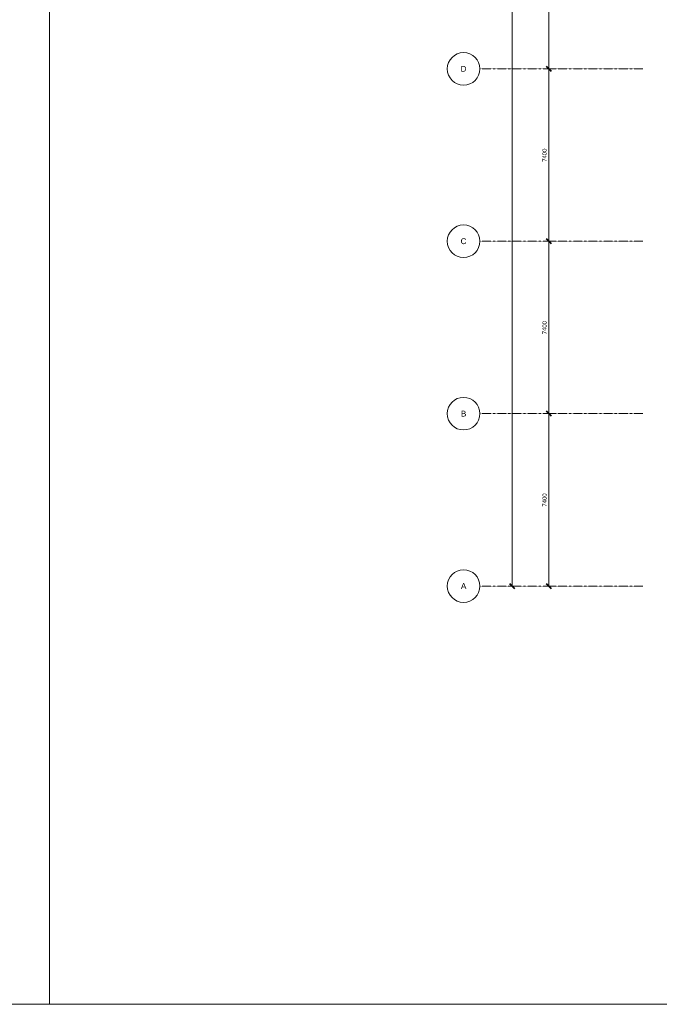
# Model space of a CAD drawing. Header units: millimetres. Extents: x 73705 to 433105, y 109410 to 279410.
# Tile 64 of 90: x 312028 to 339481, y 109410 to 151677. Entities that reach past the tile are written whole.
import ezdxf

# ---------------------------------------------------------------- set-up
doc = ezdxf.new("R2010")
doc.units = ezdxf.units.MM
doc.linetypes.add('Stramienlijn', pattern=[14, 8, -2, 2, -2])
for name, color, linetype, lineweight in [('A-ANNO-DIMS', 211, 'Continuous', 9), ('A-ANNO-DIMS-100', 211, 'Continuous', 9), ('A-DETL', 90, 'Continuous', 9), ('G-ANNO-TEXT', 231, 'Continuous', 9)]:
    doc.layers.add(name, color=color, linetype=linetype, lineweight=lineweight)
doc.styles.add('Arial', font='arial.ttf', dxfattribs={"height": 250})
doc.styles.add('Calibri', font='calibri.ttf', dxfattribs={"height": 180})
doc.dimstyles.new('maatvoering', dxfattribs={"dimscale": 304.8, "dimtxt": 211.922716, "dimasz": 0.656168, "dimexe": 0.328084, "dimexo": 0.0625, "dimgap": 0.065617, "dimtad": 1, "dimdec": 0, "dimzin": 0, "dimdsep": 46, "dimtxsty": 'Calibri', "dimblk1": 'OBLIQUE', "dimblk2": 'OBLIQUE', "dimsah": 1, "dimcen": 0.09, "dimazin": 0, "dimtfac": 1, "dimtdec": 4, "dimtix": 1, "dimtmove": 0, "dimatfit": 3, "dimfxl": 0.82021, "dimfxlon": 1, "dimtvp": 1, "dimtfill": 1, "dimtolj": 1, "dimtzin": 0, "dimarcsym": 2})

# ---------------------------------------------------------------- blocks, each defined once
blk = doc.blocks.new('DIMBLOCK77-BEGANE GROND')
at = {"layer": 'A-ANNO-DIMS-100', "lineweight": 40}
for p, q in [((334733, 156965), (334633, 157065)), ((334733, 156965), (334833, 156865)), ((334733, 149565), (334633, 149665)), ((334733, 149565), (334833, 149465))]:
    blk.add_line(p, q, dxfattribs=at)
at = {"layer": 'A-ANNO-DIMS-100'}
for p, q in [((334733, 156965), (334633, 156965)), ((334733, 156965), (334733, 149565)), ((334733, 156965), (334983, 156965)), ((334733, 149565), (334633, 149565)), ((334733, 149565), (334983, 149565))]:
    blk.add_line(p, q, dxfattribs=at)
at = {"layer": 'A-ANNO-DIMS-100', "color": 0, "insert": (334463, 152973), "char_height": 180, "width": 700.39, "attachment_point": 1, "rotation": 90, "line_spacing_factor": 1.158048, "style": 'Calibri', "bg_fill": 3, "box_fill_scale": 1.25, "bg_fill_color": 256, "bg_fill_true_color": 13158600, "bg_fill_transparency": 0}
blk.add_mtext('7400', dxfattribs=at)
blk = doc.blocks.new('_Oblique')
at = {"color": 0, "linetype": 'ByBlock', "lineweight": -2}
blk.add_line((-0.5, -0.5), (0.5, 0.5), dxfattribs=at)
blk = doc.blocks.new('DIMBLOCK78-BEGANE GROND')
at = {"layer": 'A-ANNO-DIMS-100', "lineweight": 40}
for p, q in [((334733, 149565), (334633, 149665)), ((334733, 149565), (334833, 149465)), ((334733, 142165), (334633, 142265)), ((334733, 142165), (334833, 142065))]:
    blk.add_line(p, q, dxfattribs=at)
at = {"layer": 'A-ANNO-DIMS-100'}
for p, q in [((334733, 149565), (334633, 149565)), ((334733, 149565), (334733, 142165)), ((334733, 149565), (334983, 149565)), ((334733, 142165), (334633, 142165)), ((334733, 142165), (334983, 142165))]:
    blk.add_line(p, q, dxfattribs=at)
at = {"layer": 'A-ANNO-DIMS-100', "color": 0, "insert": (334463, 145573), "char_height": 180, "width": 700.39, "attachment_point": 1, "rotation": 90, "line_spacing_factor": 1.158048, "style": 'Calibri', "bg_fill": 3, "box_fill_scale": 1.25, "bg_fill_color": 256, "bg_fill_true_color": 13158600, "bg_fill_transparency": 0}
blk.add_mtext('7400', dxfattribs=at)
blk = doc.blocks.new('DIMBLOCK79-BEGANE GROND')
at = {"layer": 'A-ANNO-DIMS-100', "lineweight": 40}
for p, q in [((334733, 142165), (334633, 142265)), ((334733, 142165), (334833, 142065)), ((334733, 134765), (334633, 134865)), ((334733, 134765), (334833, 134665))]:
    blk.add_line(p, q, dxfattribs=at)
at = {"layer": 'A-ANNO-DIMS-100'}
for p, q in [((334733, 142165), (334633, 142165)), ((334733, 142165), (334733, 134765)), ((334733, 142165), (334983, 142165)), ((334733, 134765), (334633, 134765)), ((334733, 134765), (334983, 134765))]:
    blk.add_line(p, q, dxfattribs=at)
at = {"layer": 'A-ANNO-DIMS-100', "color": 0, "insert": (334463, 138173), "char_height": 180, "width": 700.39, "attachment_point": 1, "rotation": 90, "line_spacing_factor": 1.158048, "style": 'Calibri', "bg_fill": 3, "box_fill_scale": 1.25, "bg_fill_color": 256, "bg_fill_true_color": 13158600, "bg_fill_transparency": 0}
blk.add_mtext('7400', dxfattribs=at)
blk = doc.blocks.new('DIMBLOCK80-BEGANE GROND')
at = {"layer": 'A-ANNO-DIMS-100', "lineweight": 40}
for p, q in [((334733, 134765), (334633, 134865)), ((334733, 134765), (334833, 134665)), ((334733, 127365), (334633, 127465)), ((334733, 127365), (334833, 127265))]:
    blk.add_line(p, q, dxfattribs=at)
at = {"layer": 'A-ANNO-DIMS-100'}
for p, q in [((334733, 134765), (334633, 134765)), ((334733, 134765), (334733, 127365)), ((334733, 134765), (334983, 134765)), ((334733, 127365), (334633, 127365)), ((334733, 127365), (334983, 127365))]:
    blk.add_line(p, q, dxfattribs=at)
at = {"layer": 'A-ANNO-DIMS-100', "color": 0, "insert": (334463, 130773), "char_height": 180, "width": 700.39, "attachment_point": 1, "rotation": 90, "line_spacing_factor": 1.158048, "style": 'Calibri', "bg_fill": 3, "box_fill_scale": 1.25, "bg_fill_color": 256, "bg_fill_true_color": 13158600, "bg_fill_transparency": 0}
blk.add_mtext('7400', dxfattribs=at)
blk = doc.blocks.new('DIMBLOCK81-BEGANE GROND')
at = {"layer": 'A-ANNO-DIMS-100', "lineweight": 40}
for p, q in [((333171, 179165), (333071, 179265)), ((333171, 179165), (333271, 179065)), ((333171, 127365), (333071, 127465)), ((333171, 127365), (333271, 127265))]:
    blk.add_line(p, q, dxfattribs=at)
at = {"layer": 'A-ANNO-DIMS-100'}
for p, q in [((333171, 179165), (333071, 179165)), ((333171, 179165), (333171, 127365)), ((333171, 179165), (333421, 179165)), ((333171, 127365), (333071, 127365)), ((333171, 127365), (333421, 127365))]:
    blk.add_line(p, q, dxfattribs=at)
at = {"layer": 'A-ANNO-DIMS-100', "color": 0, "insert": (332901, 152900), "char_height": 180, "width": 875.48, "attachment_point": 1, "rotation": 90, "line_spacing_factor": 1.158048, "style": 'Calibri', "bg_fill": 3, "box_fill_scale": 1.25, "bg_fill_color": 256, "bg_fill_true_color": 13158600, "bg_fill_transparency": 0}
blk.add_mtext('51800', dxfattribs=at)

msp = doc.modelspace()

# ---------------------------------------------------------------- linework, layer by layer
at = {"layer": 'A-DETL'}
for p, q in [((313304.8, 194410.2), (313304.8, 109410.2)), ((313304.8, 109410.2), (313304.8, 194410.2)), ((313304.8, 109410.2), (193504.8, 109410.2)), ((433104.8, 109410.2), (313304.8, 109410.2))]:
    msp.add_line(p, q, dxfattribs=at)
at = {"layer": 'A-DETL', "linetype": 'Stramienlijn'}
for p, q in [((338781.1, 149565), (331781.1, 149565)), ((338781.1, 142165), (331781.1, 142165)), ((338781.1, 134765), (331781.1, 134765)), ((338781.1, 127365), (331781.1, 127365))]:
    msp.add_line(p, q, dxfattribs=at)
at = {"layer": 'A-DETL'}
for centre in [(331081.1, 149565), (331081.1, 142165), (331081.1, 134765), (331081.1, 127365)]:
    msp.add_circle(centre, 700, dxfattribs=at)

# ---------------------------------------------------------------- texts
at = {"layer": 'G-ANNO-TEXT', "color": 142, "char_height": 250, "attachment_point": 1, "style": 'Arial'}
for s, insert, width in [('D', (330952.6, 149692.7), 304.641), ('C', (330952.6, 142292.7), 304.641), ('B', (330965.8, 134892.7), 280.591), ('A', (330965.8, 127492.7), 280.591)]:
    msp.add_mtext(s, dxfattribs=dict(at, insert=insert, width=width))

# ---------------------------------------------------------------- next in the draw order: dimensions: what is measured, and where the dimension line sits
at = {"layer": 'A-ANNO-DIMS'}
for base, p1, p2, override, picture, middle in [((333171, 127365), (333421, 179165), (333421, 127365), {"dimpost": '<>', "dimfxl": 51800}, 'DIMBLOCK81-BEGANE GROND', (333058.7, 153265)), ((334732.9, 149565), (334982.9, 156965), (334982.9, 149565), {"dimpost": '<>', "dimfxl": 7400}, 'DIMBLOCK77-BEGANE GROND', (334620.6, 153265))]:
    dim = msp.add_linear_dim(base=base, p1=p1, p2=p2, angle=90, dimstyle='maatvoering', override=override, dxfattribs=at)
    dim.commit()
    dim.dimension.update_dxf_attribs({"geometry": picture, "text_midpoint": middle})

# ---------------------------------------------------------------- next in the draw order: dimensions: what is measured, and where the dimension line sits
dim = msp.add_linear_dim(base=(334732.9, 142165), p1=(334982.9, 149565), p2=(334982.9, 142165), angle=90, dimstyle='maatvoering', override={"dimpost": '<>', "dimfxl": 7400}, dxfattribs=at)
dim.commit()
dim.dimension.update_dxf_attribs({"geometry": 'DIMBLOCK78-BEGANE GROND', "text_midpoint": (334620.6, 145865)})

# ---------------------------------------------------------------- next in the draw order: dimensions: what is measured, and where the dimension line sits
dim = msp.add_linear_dim(base=(334732.9, 134765), p1=(334982.9, 142165), p2=(334982.9, 134765), angle=90, dimstyle='maatvoering', override={"dimpost": '<>', "dimfxl": 7400}, dxfattribs=at)
dim.commit()
dim.dimension.update_dxf_attribs({"geometry": 'DIMBLOCK79-BEGANE GROND', "text_midpoint": (334620.6, 138465)})

# ---------------------------------------------------------------- next in the draw order: dimensions: what is measured, and where the dimension line sits
dim = msp.add_linear_dim(base=(334732.9, 127365), p1=(334982.9, 134765), p2=(334982.9, 127365), angle=90, dimstyle='maatvoering', override={"dimpost": '<>', "dimfxl": 7400}, dxfattribs=at)
dim.commit()
dim.dimension.update_dxf_attribs({"geometry": 'DIMBLOCK80-BEGANE GROND', "text_midpoint": (334620.6, 131065)})

doc.saveas('drawing.dxf')
